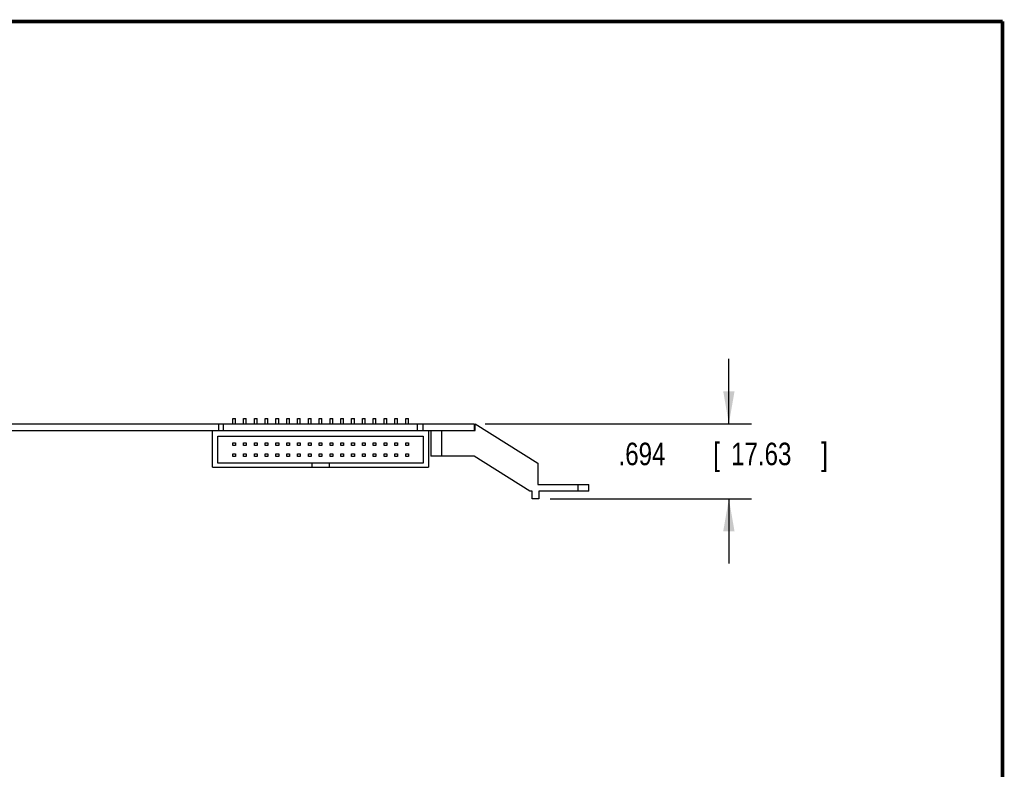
# Model space of a CAD drawing. Header units: inches. Extents: x 0.2 to 16.8, y 0.1 to 10.8.
# Tile 21 of 21: x 11.3 to 16.8, y 6.6 to 10.8. Entities that reach past the tile are written whole.
import ezdxf

# ---------------------------------------------------------------- set-up
doc = ezdxf.new("R2010")
doc.units = ezdxf.units.IN
doc.header["$LTSCALE"] = 0.935
doc.header["$MEASUREMENT"] = 0
doc.layers.get('0').update_dxf_attribs({"linetype": 'CONTINUOUS'})
doc.layers.add('DIMENSIONS', color=7, linetype='CONTINUOUS')
doc.styles.get("Standard").update_dxf_attribs({"font": 'txt', "width": 0.8})
doc.dimstyles.new('DIMSTYLE_1', dxfattribs={"dimtxt": 0.125, "dimasz": 0.18, "dimexe": 0.18, "dimexo": 0.0625, "dimgap": 0.09, "dimtad": 0, "dimtih": 1, "dimtoh": 1, "dimdec": 3, "dimlfac": 1.666667, "dimzin": 4, "dimdsep": 46, "dimtxsty": 'STANDARD', "dimblk": '_FILLED', "dimblk1": '_FILLED', "dimblk2": '_FILLED', "dimcen": 0.09, "dimadec": 0, "dimazin": 0, "dimtp": 0.001, "dimtm": 0.001, "dimtfac": 1, "dimtdec": 3, "dimtofl": 0, "dimtmove": 0, "dimatfit": 3, "dimldrblk": '_FILLED', "dimfxl": 1, "dimtolj": 1, "dimtzin": 4, "dimarcsym": 0})

# ---------------------------------------------------------------- blocks, each defined once
blk = doc.blocks.new('_FILLED')
at = {"color": 0, "linetype": 'BYBLOCK'}
blk.add_solid([(0, 0), (-1, 0.174), (-1, -0.174)], dxfattribs=at)
blk = doc.blocks.new('*D5')
at = {"layer": 'DIMENSIONS', "color": 2, "linetype": 'CONTINUOUS'}
for p, q in [((15.231, 8.5253), (15.231, 8.8853)), ((13.8788, 8.5253), (15.356, 8.5253)), ((14.2382, 8.1089), (15.356, 8.1089)), ((15.231, 8.1089), (15.231, 7.7489))]:
    blk.add_line(p, q, dxfattribs=at)
at = {"layer": 'DIMENSIONS', "color": 2, "linetype": 'CONTINUOUS', "xscale": 0.18, "yscale": 0.18, "zscale": 0.18}
for p, rotation in [((15.231, 8.5253), 270), ((15.231, 8.1089), 90)]:
    blk.add_blockref('_FILLED', p, dxfattribs=dict(at, rotation=rotation))
at = {"layer": 'DIMENSIONS', "color": 2, "linetype": 'CONTINUOUS', "width": 0.8}
for s, p in [('.694', (14.6185, 8.2955)), ('[', (15.1435, 8.2955)), ('17.63', (15.2435, 8.2955)), (']', (15.7435, 8.2955))]:
    blk.add_text(s, height=0.125, dxfattribs=at).set_placement(p)

msp = doc.modelspace()

# ---------------------------------------------------------------- linework, layer by layer
at = {"color": 7, "linetype": 'CONTINUOUS'}
for p, q in [((12.4768, 8.55533), (12.4918, 8.55533)), ((12.4768, 8.52533), (12.4768, 8.55533)), ((12.4918, 8.52533), (12.4918, 8.55533)), ((12.5368, 8.55533), (12.5518, 8.55533)), ((12.5368, 8.52533), (12.5368, 8.55533)), ((12.5518, 8.52533), (12.5518, 8.55533)), ((12.5968, 8.55533), (12.6118, 8.55533)), ((12.5968, 8.52533), (12.5968, 8.55533)), ((12.6118, 8.52533), (12.6118, 8.55533)), ((12.6568, 8.55533), (12.6718, 8.55533)), ((12.6568, 8.52533), (12.6568, 8.55533)), ((12.6718, 8.52533), (12.6718, 8.55533)), ((12.7168, 8.55533), (12.7318, 8.55533)), ((12.7168, 8.52533), (12.7168, 8.55533)), ((12.7318, 8.52533), (12.7318, 8.55533)), ((12.7768, 8.55533), (12.7918, 8.55533)), ((12.7768, 8.52533), (12.7768, 8.55533)), ((12.7918, 8.52533), (12.7918, 8.55533)), ((12.8368, 8.55533), (12.8518, 8.55533)), ((12.8368, 8.52533), (12.8368, 8.55533)), ((12.8518, 8.52533), (12.8518, 8.55533)), ((12.8968, 8.55533), (12.9118, 8.55533)), ((12.8968, 8.52533), (12.8968, 8.55533)), ((12.9118, 8.52533), (12.9118, 8.55533)), ((12.9568, 8.55533), (12.9718, 8.55533)), ((12.9568, 8.52533), (12.9568, 8.55533)), ((12.9718, 8.52533), (12.9718, 8.55533)), ((13.0168, 8.55533), (13.0318, 8.55533)), ((13.0168, 8.52533), (13.0168, 8.55533)), ((13.0318, 8.52533), (13.0318, 8.55533)), ((13.0768, 8.55533), (13.0918, 8.55533)), ((13.0768, 8.52533), (13.0768, 8.55533)), ((13.0918, 8.52533), (13.0918, 8.55533)), ((13.1368, 8.55533), (13.1518, 8.55533)), ((13.1368, 8.52533), (13.1368, 8.55533)), ((13.1518, 8.52533), (13.1518, 8.55533)), ((13.1968, 8.55533), (13.2118, 8.55533)), ((13.1968, 8.52533), (13.1968, 8.55533)), ((13.2118, 8.52533), (13.2118, 8.55533)), ((13.2568, 8.55533), (13.2718, 8.55533)), ((13.2568, 8.52533), (13.2568, 8.55533)), ((13.2718, 8.52533), (13.2718, 8.55533)), ((13.3168, 8.55533), (13.3318, 8.55533)), ((13.3168, 8.52533), (13.3168, 8.55533)), ((13.3318, 8.52533), (13.3318, 8.55533)), ((13.3768, 8.55533), (13.3918, 8.55533)), ((13.3768, 8.52533), (13.3768, 8.55533)), ((13.3918, 8.52533), (13.3918, 8.55533)), ((13.4368, 8.55533), (13.4518, 8.55533)), ((13.4368, 8.52533), (13.4368, 8.55533)), ((13.4518, 8.52533), (13.4518, 8.55533)), ((6.7297, 8.48813), (13.82175, 8.48813)), ((6.7645, 8.52533), (13.8163, 8.52533)), ((12.3643, 8.28413), (12.3643, 8.48813)), ((12.3973, 8.52533), (12.3973, 8.48813)), ((12.4255, 8.48813), (12.4255, 8.52533)), ((13.5031, 8.48813), (13.5031, 8.52533)), ((13.5313, 8.52533), (13.5313, 8.48813)), ((13.5643, 8.48813), (13.5643, 8.28413)), ((13.5763, 8.48813), (13.5763, 8.34473)), ((13.6363, 8.48813), (13.6363, 8.34473)), ((13.8163, 8.52533), (13.8163, 8.48813)), ((13.82175, 8.52533), (14.1709, 8.30693)), ((13.82175, 8.48813), (13.82175, 8.52533)), ((12.3943, 8.45693), (13.5343, 8.45693)), ((12.3943, 8.30693), (12.3943, 8.45693)), ((12.4768, 8.41943), (12.4918, 8.41943)), ((12.4768, 8.40443), (12.4768, 8.41943)), ((12.4918, 8.41943), (12.4918, 8.40443)), ((12.5368, 8.41943), (12.5518, 8.41943)), ((12.5368, 8.40443), (12.5368, 8.41943)), ((12.5518, 8.41943), (12.5518, 8.40443)), ((12.5968, 8.41943), (12.6118, 8.41943)), ((12.5968, 8.40443), (12.5968, 8.41943)), ((12.6118, 8.41943), (12.6118, 8.40443)), ((12.6568, 8.41943), (12.6718, 8.41943)), ((12.6568, 8.40443), (12.6568, 8.41943)), ((12.6718, 8.41943), (12.6718, 8.40443)), ((12.7168, 8.41943), (12.7318, 8.41943)), ((12.7168, 8.40443), (12.7168, 8.41943)), ((12.7318, 8.41943), (12.7318, 8.40443)), ((12.7768, 8.41943), (12.7918, 8.41943)), ((12.7768, 8.40443), (12.7768, 8.41943)), ((12.7918, 8.41943), (12.7918, 8.40443)), ((12.8368, 8.41943), (12.8518, 8.41943)), ((12.8368, 8.40443), (12.8368, 8.41943)), ((12.8518, 8.41943), (12.8518, 8.40443)), ((12.8968, 8.41943), (12.9118, 8.41943)), ((12.8968, 8.40443), (12.8968, 8.41943)), ((12.9118, 8.41943), (12.9118, 8.40443)), ((12.9568, 8.41943), (12.9718, 8.41943)), ((12.9568, 8.40443), (12.9568, 8.41943)), ((12.9718, 8.41943), (12.9718, 8.40443)), ((13.0168, 8.41943), (13.0318, 8.41943)), ((13.0168, 8.40443), (13.0168, 8.41943)), ((13.0318, 8.41943), (13.0318, 8.40443)), ((13.0768, 8.41943), (13.0918, 8.41943)), ((13.0768, 8.40443), (13.0768, 8.41943)), ((13.0918, 8.41943), (13.0918, 8.40443)), ((13.1368, 8.41943), (13.1518, 8.41943)), ((13.1368, 8.40443), (13.1368, 8.41943)), ((13.1518, 8.41943), (13.1518, 8.40443)), ((13.1968, 8.41943), (13.2118, 8.41943)), ((13.1968, 8.40443), (13.1968, 8.41943)), ((13.2118, 8.41943), (13.2118, 8.40443)), ((13.2568, 8.41943), (13.2718, 8.41943)), ((13.2568, 8.40443), (13.2568, 8.41943)), ((13.2718, 8.41943), (13.2718, 8.40443)), ((13.3168, 8.41943), (13.3318, 8.41943)), ((13.3168, 8.40443), (13.3168, 8.41943)), ((13.3318, 8.41943), (13.3318, 8.40443)), ((13.3768, 8.41943), (13.3918, 8.41943)), ((13.3768, 8.40443), (13.3768, 8.41943)), ((13.3918, 8.41943), (13.3918, 8.40443)), ((13.4368, 8.41943), (13.4518, 8.41943)), ((13.4368, 8.40443), (13.4368, 8.41943)), ((13.4518, 8.41943), (13.4518, 8.40443)), ((13.5343, 8.45693), (13.5343, 8.30693)), ((12.4918, 8.40443), (12.4768, 8.40443)), ((12.5518, 8.40443), (12.5368, 8.40443)), ((12.6118, 8.40443), (12.5968, 8.40443)), ((12.6718, 8.40443), (12.6568, 8.40443)), ((12.7318, 8.40443), (12.7168, 8.40443)), ((12.7918, 8.40443), (12.7768, 8.40443)), ((12.8518, 8.40443), (12.8368, 8.40443)), ((12.9118, 8.40443), (12.8968, 8.40443)), ((12.9718, 8.40443), (12.9568, 8.40443)), ((13.0318, 8.40443), (13.0168, 8.40443)), ((13.0918, 8.40443), (13.0768, 8.40443)), ((13.1518, 8.40443), (13.1368, 8.40443)), ((13.2118, 8.40443), (13.1968, 8.40443)), ((13.2718, 8.40443), (13.2568, 8.40443)), ((13.3318, 8.40443), (13.3168, 8.40443)), ((13.3918, 8.40443), (13.3768, 8.40443)), ((13.4518, 8.40443), (13.4368, 8.40443)), ((12.4768, 8.35943), (12.4918, 8.35943)), ((12.4768, 8.34443), (12.4768, 8.35943)), ((12.4918, 8.34443), (12.4768, 8.34443)), ((12.4918, 8.35943), (12.4918, 8.34443)), ((12.5368, 8.35943), (12.5518, 8.35943)), ((12.5368, 8.34443), (12.5368, 8.35943)), ((12.5518, 8.34443), (12.5368, 8.34443)), ((12.5518, 8.35943), (12.5518, 8.34443)), ((12.5968, 8.35943), (12.6118, 8.35943)), ((12.5968, 8.34443), (12.5968, 8.35943)), ((12.6118, 8.34443), (12.5968, 8.34443)), ((12.6118, 8.35943), (12.6118, 8.34443)), ((12.6568, 8.35943), (12.6718, 8.35943)), ((12.6568, 8.34443), (12.6568, 8.35943)), ((12.6718, 8.34443), (12.6568, 8.34443)), ((12.6718, 8.35943), (12.6718, 8.34443)), ((12.7168, 8.35943), (12.7318, 8.35943)), ((12.7168, 8.34443), (12.7168, 8.35943)), ((12.7318, 8.34443), (12.7168, 8.34443)), ((12.7318, 8.35943), (12.7318, 8.34443)), ((12.7768, 8.35943), (12.7918, 8.35943)), ((12.7768, 8.34443), (12.7768, 8.35943)), ((12.7918, 8.34443), (12.7768, 8.34443)), ((12.7918, 8.35943), (12.7918, 8.34443)), ((12.8368, 8.35943), (12.8518, 8.35943)), ((12.8368, 8.34443), (12.8368, 8.35943)), ((12.8518, 8.34443), (12.8368, 8.34443)), ((12.8518, 8.35943), (12.8518, 8.34443)), ((12.8968, 8.35943), (12.9118, 8.35943)), ((12.8968, 8.34443), (12.8968, 8.35943)), ((12.9118, 8.34443), (12.8968, 8.34443)), ((12.9118, 8.35943), (12.9118, 8.34443)), ((12.9568, 8.35943), (12.9718, 8.35943)), ((12.9568, 8.34443), (12.9568, 8.35943)), ((12.9718, 8.34443), (12.9568, 8.34443)), ((12.9718, 8.35943), (12.9718, 8.34443)), ((13.0168, 8.35943), (13.0318, 8.35943)), ((13.0168, 8.34443), (13.0168, 8.35943)), ((13.0318, 8.34443), (13.0168, 8.34443)), ((13.0318, 8.35943), (13.0318, 8.34443)), ((13.0768, 8.35943), (13.0918, 8.35943)), ((13.0768, 8.34443), (13.0768, 8.35943)), ((13.0918, 8.34443), (13.0768, 8.34443)), ((13.0918, 8.35943), (13.0918, 8.34443)), ((13.1368, 8.35943), (13.1518, 8.35943)), ((13.1368, 8.34443), (13.1368, 8.35943)), ((13.1518, 8.34443), (13.1368, 8.34443)), ((13.1518, 8.35943), (13.1518, 8.34443)), ((13.1968, 8.35943), (13.2118, 8.35943)), ((13.1968, 8.34443), (13.1968, 8.35943)), ((13.2118, 8.34443), (13.1968, 8.34443)), ((13.2118, 8.35943), (13.2118, 8.34443)), ((13.2568, 8.35943), (13.2718, 8.35943)), ((13.2568, 8.34443), (13.2568, 8.35943)), ((13.2718, 8.34443), (13.2568, 8.34443)), ((13.2718, 8.35943), (13.2718, 8.34443)), ((13.3168, 8.35943), (13.3318, 8.35943)), ((13.3168, 8.34443), (13.3168, 8.35943)), ((13.3318, 8.34443), (13.3168, 8.34443)), ((13.3318, 8.35943), (13.3318, 8.34443)), ((13.3768, 8.35943), (13.3918, 8.35943)), ((13.3768, 8.34443), (13.3768, 8.35943)), ((13.3918, 8.34443), (13.3768, 8.34443)), ((13.3918, 8.35943), (13.3918, 8.34443)), ((13.4368, 8.35943), (13.4518, 8.35943)), ((13.4368, 8.34443), (13.4368, 8.35943)), ((13.4518, 8.34443), (13.4368, 8.34443)), ((13.4518, 8.35943), (13.4518, 8.34443)), ((13.8163, 8.34473), (13.5763, 8.34473)), ((14.12613, 8.15093), (13.8163, 8.34473)), ((12.3643, 8.28413), (13.5643, 8.28413)), ((13.5343, 8.30693), (12.3943, 8.30693)), ((12.9163, 8.30693), (12.9163, 8.28413)), ((13.0123, 8.30693), (13.0123, 8.28413)), ((14.1709, 8.30693), (14.1709, 8.18813)), ((14.13855, 8.15093), (14.12613, 8.15093)), ((14.13855, 8.10893), (14.13855, 8.15093)), ((14.1709, 8.18813), (14.4535, 8.18813)), ((14.4535, 8.15093), (14.17575, 8.15093)), ((14.17575, 8.15093), (14.17575, 8.10893)), ((14.3935, 8.15093), (14.3935, 8.18813)), ((14.4535, 8.15093), (14.4535, 8.18813)), ((14.17575, 8.10893), (14.13855, 8.10893))]:
    msp.add_line(p, q, dxfattribs=at)
at = {"color": 7, "linetype": 'CONTINUOUS', "const_width": 0.02}
for points in [[(16.75, 10.75859), (0.25, 10.75859)], [(16.75, 0.25859), (16.75, 10.75859)]]:
    msp.add_lwpolyline(points, dxfattribs=at)

# ---------------------------------------------------------------- dimensions: what is measured, and where the dimension line sits
at = {"layer": 'DIMENSIONS', "color": 2, "linetype": 'CONTINUOUS'}
dim = msp.add_linear_dim(base=(15.23098, 8.52533), p1=(14.23825, 8.10893), p2=(13.8788, 8.52533), angle=90, dimstyle='DIMSTYLE_1', dxfattribs=at)
dim.commit()
dim.dimension.update_dxf_attribs({"geometry": '*D5', "text_midpoint": (15.23098, 8.35804), "dimtype": 160})

doc.saveas('drawing.dxf')
